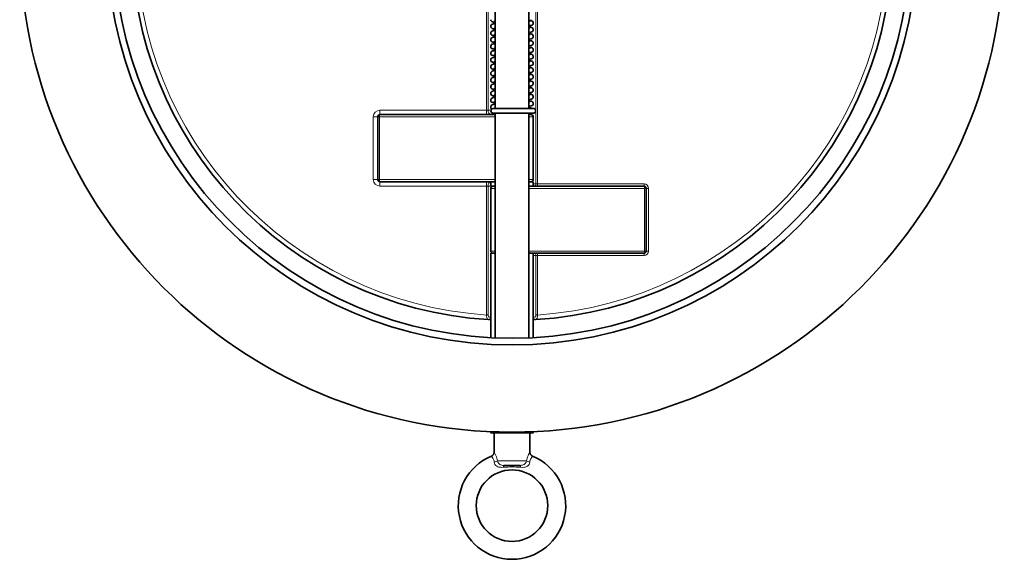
# Model space of a CAD drawing. Extents: x 283 to 1111, y 109 to 865.
# Tile 2 of 11: x 594 to 814, y 109 to 230. Entities that reach past the tile are written whole.
import ezdxf

# ---------------------------------------------------------------- set-up
doc = ezdxf.new("R2010")
doc.units = 0

msp = doc.modelspace()

# ---------------------------------------------------------------- linework, layer by layer
at = {"color": 7, "lineweight": 35}
for p, q in [((700.75, 285.12), (700.75, 209.82)), ((708.25, 285.12), (708.25, 209.82)), ((674.5, 193.97), (674.5, 207.97)), ((675, 208.47), (700.75, 208.47)), ((700.75, 208.82), (700.75, 158.55)), ((708.25, 208.82), (708.25, 158.55)), ((709.25, 207.97), (709.25, 193.97)), ((675, 193.47), (700.75, 193.47)), ((699.75, 191.97), (699.75, 177.97)), ((708.25, 192.47), (734, 192.47)), ((734.5, 191.97), (734.5, 177.97)), ((699.75, 177.47), (699.75, 158.6)), ((708.25, 177.47), (734, 177.47)), ((709.25, 177.47), (709.25, 158.6))]:
    msp.add_line(p, q, dxfattribs=at)
at = {"color": 7, "lineweight": 13}
for p, q in [((709.85, 192.97), (709.85, 251.42)), ((710.21, 192.97), (710.21, 251.42)), ((698.79, 209.47), (698.79, 242.52)), ((699.15, 209.47), (699.15, 242.52)), ((698.79, 209.47), (675, 209.47)), ((673.5, 207.97), (673.5, 193.97)), ((674.89, 207.97), (700.75, 207.97)), ((674.89, 193.97), (674.89, 207.97)), ((674.89, 193.97), (700.75, 193.97)), ((698.79, 192.47), (675, 192.47)), ((698.79, 163.67), (698.79, 192.47)), ((699.15, 163.67), (699.15, 192.47)), ((708.25, 191.97), (734.11, 191.97)), ((710.21, 192.97), (734, 192.97)), ((734.11, 191.97), (734.11, 177.97)), ((735, 177.97), (735, 191.97)), ((708.25, 177.97), (734.11, 177.97)), ((709.85, 163.67), (709.85, 176.97)), ((710.21, 176.97), (734, 176.97)), ((710.21, 163.67), (710.21, 176.97))]:
    msp.add_line(p, q, dxfattribs=at)
at = {"color": 7, "lineweight": 35, "ltscale": 0.014264}
msp.add_line((700.75, 229.32), (700.47, 229.27), dxfattribs=at)
at = {"color": 7, "lineweight": 35, "ltscale": 0.024639}
msp.add_line((700.75, 229.32), (700.75, 228.83), dxfattribs=at)
at = {"color": 7, "lineweight": 35, "ltscale": 0.014258}
msp.add_line((708.53, 229.39), (708.25, 229.35), dxfattribs=at)
at = {"color": 7, "lineweight": 35, "ltscale": 0.01425}
for p, q in [((700.75, 227.82), (700.47, 227.77)), ((700.75, 223.32), (700.47, 223.27))]:
    msp.add_line(p, q, dxfattribs=at)
at = {"color": 7, "lineweight": 35, "ltscale": 0.001017}
msp.add_line((700.73, 227.59), (700.75, 227.59), dxfattribs=at)
at = {"color": 7, "lineweight": 35, "ltscale": 0.02464}
for p, q in [((700.75, 227.82), (700.75, 227.33)), ((700.75, 223.32), (700.75, 222.83))]:
    msp.add_line(p, q, dxfattribs=at)
at = {"color": 7, "lineweight": 35, "ltscale": 0.01426}
msp.add_line((700.75, 224.82), (700.47, 224.77), dxfattribs=at)
at = {"color": 7, "lineweight": 35, "ltscale": 0.024643}
for p, q in [((700.75, 226.32), (700.75, 225.83)), ((700.75, 212.82), (700.75, 212.33))]:
    msp.add_line(p, q, dxfattribs=at)
at = {"color": 7, "lineweight": 35, "ltscale": 0.024644}
msp.add_line((700.75, 224.82), (700.75, 224.33), dxfattribs=at)
at = {"color": 7, "lineweight": 35, "ltscale": 0.014241}
msp.add_line((708.53, 226.39), (708.25, 226.35), dxfattribs=at)
at = {"color": 7, "lineweight": 35, "ltscale": 0.014243}
msp.add_line((708.53, 224.89), (708.25, 224.85), dxfattribs=at)
at = {"color": 7, "lineweight": 35, "ltscale": 0.014222}
msp.add_line((700.75, 220.32), (700.47, 220.27), dxfattribs=at)
at = {"color": 7, "lineweight": 35, "ltscale": 0.024631}
msp.add_line((700.75, 221.82), (700.75, 221.33), dxfattribs=at)
at = {"color": 7, "lineweight": 35, "ltscale": 0.024646}
for p, q in [((700.75, 220.32), (700.75, 219.83)), ((700.75, 217.32), (700.75, 216.83))]:
    msp.add_line(p, q, dxfattribs=at)
at = {"color": 7, "lineweight": 35, "ltscale": 0.014235}
msp.add_line((708.53, 221.89), (708.25, 221.85), dxfattribs=at)
at = {"color": 7, "lineweight": 35, "ltscale": 0.014245}
msp.add_line((708.53, 220.39), (708.25, 220.35), dxfattribs=at)
at = {"color": 7, "lineweight": 35, "ltscale": 0.014213}
msp.add_line((700.75, 218.82), (700.47, 218.77), dxfattribs=at)
at = {"color": 7, "lineweight": 35, "ltscale": 0.024642}
msp.add_line((700.75, 218.82), (700.75, 218.33), dxfattribs=at)
at = {"color": 7, "lineweight": 35, "ltscale": 0.000161}
msp.add_line((708.53, 218.89), (708.53, 218.89), dxfattribs=at)
at = {"color": 7, "lineweight": 35, "ltscale": 0.000929}
msp.add_line((700.49, 217.28), (700.47, 217.27), dxfattribs=at)
at = {"color": 7, "lineweight": 35, "ltscale": 0.014244}
msp.add_line((700.75, 215.82), (700.47, 215.77), dxfattribs=at)
at = {"color": 7, "lineweight": 35, "ltscale": 0.024664}
msp.add_line((700.75, 215.82), (700.75, 215.33), dxfattribs=at)
at = {"color": 7, "lineweight": 35, "ltscale": 0.014218}
msp.add_line((708.53, 217.39), (708.25, 217.35), dxfattribs=at)
at = {"color": 7, "lineweight": 35, "ltscale": 0.014214}
msp.add_line((708.53, 215.89), (708.25, 215.85), dxfattribs=at)
at = {"color": 7, "lineweight": 35, "ltscale": 0.014232}
msp.add_line((700.75, 214.32), (700.47, 214.27), dxfattribs=at)
at = {"color": 7, "lineweight": 35, "ltscale": 0.024619}
msp.add_line((700.75, 214.32), (700.75, 213.83), dxfattribs=at)
at = {"color": 7, "lineweight": 35, "ltscale": 0.001899}
msp.add_line((708.53, 214.39), (708.49, 214.38), dxfattribs=at)
at = {"color": 7, "lineweight": 35, "ltscale": 0.014221}
msp.add_line((700.75, 211.32), (700.47, 211.27), dxfattribs=at)
at = {"color": 7, "lineweight": 35, "ltscale": 0.024634}
msp.add_line((700.75, 211.32), (700.75, 210.83), dxfattribs=at)
at = {"color": 7, "lineweight": 35, "ltscale": 0.014211}
msp.add_line((708.53, 212.89), (708.25, 212.85), dxfattribs=at)
at = {"color": 7, "lineweight": 35, "ltscale": 0.014209}
msp.add_line((708.53, 211.39), (708.25, 211.35), dxfattribs=at)
at = {"color": 7, "lineweight": 13, "ltscale": 0.05}
for p, q in [((675, 209.47), (675, 208.47)), ((698.79, 209.47), (698.79, 208.47)), ((673.5, 207.97), (674.5, 207.97)), ((708.25, 207.97), (709.25, 207.97)), ((673.5, 193.97), (674.5, 193.97)), ((708.25, 193.97), (709.25, 193.97)), ((675, 192.47), (675, 193.47)), ((698.79, 192.47), (698.79, 193.47)), ((699.75, 191.97), (700.75, 191.97)), ((699.75, 177.97), (700.75, 177.97))]:
    msp.add_line(p, q, dxfattribs=at)
at = {"color": 7, "lineweight": 13, "ltscale": 0.017677}
for p, q in [((698.79, 209.47), (699.15, 209.47)), ((698.79, 192.47), (699.15, 192.47)), ((709.85, 192.97), (710.21, 192.97)), ((709.85, 176.97), (710.21, 176.97)), ((698.79, 163.67), (699.15, 163.67)), ((709.85, 163.67), (710.21, 163.67))]:
    msp.add_line(p, q, dxfattribs=at)
at = {"color": 7, "lineweight": 13, "ltscale": 0.033337}
msp.add_line((699.15, 209.47), (699.81, 209.47), dxfattribs=at)
at = {"color": 7, "lineweight": 35, "ltscale": 0.005026}
msp.add_line((700.29, 209.82), (700.39, 209.82), dxfattribs=at)
at = {"color": 7, "lineweight": 35, "ltscale": 0.209706}
msp.add_line((700.39, 209.82), (704.58, 209.82), dxfattribs=at)
at = {"color": 7, "lineweight": 35, "ltscale": 0.006442}
msp.add_line((700.62, 209.82), (700.75, 209.82), dxfattribs=at)
at = {"color": 7, "lineweight": 35, "ltscale": 0.242366}
for p, q in [((704.58, 209.82), (709.43, 209.82)), ((704.58, 208.82), (709.43, 208.82))]:
    msp.add_line(p, q, dxfattribs=at)
at = {"color": 7, "lineweight": 13, "ltscale": 0.019417}
for p, q in [((674.89, 207.97), (674.5, 207.97)), ((674.89, 193.97), (674.5, 193.97)), ((734.11, 191.97), (734.5, 191.97)), ((734.11, 177.97), (734.5, 177.97))]:
    msp.add_line(p, q, dxfattribs=at)
at = {"color": 7, "lineweight": 35, "ltscale": 0.005175}
msp.add_line((700.29, 208.82), (700.39, 208.83), dxfattribs=at)
at = {"color": 7, "lineweight": 35, "ltscale": 0.016473}
msp.add_line((700.29, 208.82), (700.62, 208.82), dxfattribs=at)
at = {"color": 7, "lineweight": 35, "ltscale": 0.017499}
msp.add_line((700.75, 208.82), (700.75, 208.47), dxfattribs=at)
at = {"color": 7, "lineweight": 35, "ltscale": 0.025003}
for p, q in [((708.25, 208.47), (708.75, 208.47)), ((700.25, 192.47), (700.75, 192.47)), ((708.25, 193.47), (708.75, 193.47))]:
    msp.add_line(p, q, dxfattribs=at)
at = {"color": 7, "lineweight": 13, "ltscale": 0.055084}
msp.add_line((699.15, 192.47), (700.25, 192.47), dxfattribs=at)
at = {"color": 7, "lineweight": 35, "ltscale": 0.05}
for p, q in [((699.75, 192.47), (699.75, 193.47)), ((709.25, 192.47), (709.25, 193.47))]:
    msp.add_line(p, q, dxfattribs=at)
at = {"color": 7, "lineweight": 35, "ltscale": 0.050003}
for p, q in [((699.75, 193.47), (700.75, 193.47)), ((699.75, 192.47), (700.75, 192.47)), ((708.25, 193.47), (709.25, 193.47)), ((700.75, 177.47), (699.75, 177.47)), ((709.25, 177.47), (708.25, 177.47))]:
    msp.add_line(p, q, dxfattribs=at)
at = {"color": 7, "lineweight": 13, "ltscale": 0.030177}
for p, q in [((709.85, 192.97), (709.25, 192.97)), ((709.85, 176.97), (709.25, 176.97))]:
    msp.add_line(p, q, dxfattribs=at)
at = {"color": 7, "lineweight": 13, "ltscale": 0.025}
for p, q in [((710.21, 192.97), (710.21, 192.47)), ((734, 192.97), (734, 192.47)), ((735, 191.97), (734.5, 191.97)), ((710.21, 176.97), (710.21, 177.47)), ((734, 176.97), (734, 177.47)), ((735, 177.97), (734.5, 177.97))]:
    msp.add_line(p, q, dxfattribs=at)
at = {"color": 7, "lineweight": 13, "ltscale": 0.005189}
for p, q in [((699.65, 163.13), (699.75, 163.13)), ((709.25, 163.13), (709.35, 163.13))]:
    msp.add_line(p, q, dxfattribs=at)
at = {"color": 7, "lineweight": 35, "ltscale": 0.024443}
for p, q in [((699.26, 162.63), (699.75, 162.61)), ((709.25, 162.61), (709.74, 162.63))]:
    msp.add_line(p, q, dxfattribs=at)
at = {"color": 7, "lineweight": 13, "ltscale": 0.00273}
msp.add_line((688.66, 138.62), (688.71, 138.61), dxfattribs=at)
at = {"color": 7, "lineweight": 13, "ltscale": 0.002441}
msp.add_line((720.29, 138.61), (720.34, 138.62), dxfattribs=at)
at = {"color": 7, "lineweight": 35, "ltscale": 0.015826}
for p, q in [((699.95, 137.57), (699.72, 137.34)), ((709.05, 137.57), (709.28, 137.34))]:
    msp.add_line(p, q, dxfattribs=at)
at = {"color": 7, "lineweight": 35, "ltscale": 0.124338}
msp.add_line((699.72, 137.34), (702.21, 137.34), dxfattribs=at)
at = {"color": 7, "lineweight": 35, "ltscale": 0.215769}
for p, q in [((700.5, 137.34), (700.5, 133.03)), ((708.5, 137.34), (708.5, 133.03))]:
    msp.add_line(p, q, dxfattribs=at)
at = {"color": 7, "lineweight": 35, "ltscale": 0.353357}
msp.add_line((702.21, 137.34), (709.28, 137.34), dxfattribs=at)
at = {"color": 7, "lineweight": 13, "ltscale": 0.326337}
msp.add_line((707.76, 131.03), (701.24, 131.03), dxfattribs=at)
at = {"color": 7, "lineweight": 35, "ltscale": 0.180002}
msp.add_line((706.3, 130.03), (702.7, 130.03), dxfattribs=at)
at = {"color": 7, "lineweight": 35}
for points in [[(700.75, 228.83), (700.33, 228.77), (700.11, 228.71), (699.95, 228.62), (699.83, 228.48), (699.76, 228.3), (699.75, 228.21)], [(699.84, 229.42), (699.98, 229.28), (700.15, 229.2), (700.4, 229.14), (700.75, 229.09)], [(709.25, 228.96), (709.21, 228.77), (709.12, 228.62), (708.99, 228.51), (708.79, 228.43), (708.49, 228.37), (708.25, 228.34)], [(708.48, 229.55), (708.79, 229.49), (708.99, 229.41), (709.14, 229.27), (709.23, 229.1), (709.25, 228.96)], [(699.75, 228.21), (699.79, 228.02), (699.89, 227.85), (700.05, 227.74), (700.26, 227.66), (700.61, 227.6), (700.69, 227.6), (700.7, 227.59), (700.72, 227.59), (700.72, 227.59), (700.73, 227.59)], [(700.46, 227.29), (700.19, 227.23), (700, 227.16), (699.86, 227.02), (699.77, 226.85), (699.75, 226.71)], [(699.75, 226.71), (699.79, 226.52), (699.88, 226.37), (700.01, 226.26), (700.21, 226.18), (700.5, 226.12), (700.75, 226.09)], [(708.25, 228.08), (708.66, 228.02), (708.89, 227.96), (709.05, 227.87), (709.16, 227.75), (709.23, 227.6), (709.25, 227.46)], [(709.06, 227.06), (708.91, 226.97), (708.72, 226.91), (708.38, 226.85), (708.25, 226.84)], [(709.25, 227.46), (709.21, 227.27), (709.13, 227.12), (709.1, 227.1), (709.08, 227.08), (709.05, 227.06)], [(700.75, 225.83), (700.34, 225.77), (700.11, 225.71), (699.95, 225.62), (699.84, 225.5), (699.77, 225.35), (699.75, 225.21)], [(699.75, 225.21), (699.79, 225.02), (699.88, 224.87), (699.99, 224.77), (700, 224.76), (700.01, 224.76), (700.03, 224.75)], [(700.03, 224.75), (700.22, 224.68), (700.51, 224.62), (700.75, 224.59)], [(700.75, 226.32), (700.64, 226.31), (700.62, 226.31)], [(708.25, 226.58), (708.68, 226.52), (708.9, 226.45), (709.05, 226.37), (709.17, 226.23), (709.24, 226.05), (709.25, 225.96)], [(709.25, 225.96), (709.21, 225.77), (709.12, 225.62), (708.98, 225.5), (708.78, 225.42), (708.47, 225.37), (708.25, 225.34)], [(709.25, 224.46), (709.21, 224.27), (709.12, 224.12), (708.96, 223.99), (708.76, 223.92), (708.43, 223.86), (708.25, 223.84)], [(708.59, 225.03), (708.84, 224.98), (709.02, 224.89), (709.16, 224.75), (709.24, 224.58), (709.25, 224.46)], [(700.75, 224.33), (700.33, 224.27), (700.1, 224.21), (699.95, 224.12), (699.82, 223.97), (699.76, 223.8), (699.75, 223.71)], [(699.75, 223.71), (699.79, 223.51), (699.88, 223.37), (700.03, 223.25), (700.23, 223.17), (700.55, 223.11), (700.75, 223.09)], [(700.36, 222.77), (700.12, 222.71), (699.95, 222.61), (699.82, 222.47), (699.76, 222.3), (699.75, 222.21)], [(699.75, 222.21), (699.79, 222.01), (699.88, 221.87), (700.01, 221.76), (700.21, 221.68), (700.52, 221.62), (700.75, 221.59)], [(708.25, 223.58), (708.67, 223.52), (708.89, 223.46), (709.05, 223.37), (709.16, 223.25), (709.23, 223.1), (709.25, 222.96)], [(708.9, 222.46), (708.68, 222.4), (708.31, 222.35), (708.25, 222.34)], [(709.25, 222.96), (709.21, 222.77), (709.13, 222.62), (708.98, 222.5), (708.9, 222.46)], [(700.75, 221.33), (700.33, 221.27), (700.11, 221.21), (699.95, 221.12), (699.84, 221), (699.77, 220.85), (699.75, 220.71)], [(699.75, 220.71), (699.79, 220.52), (699.88, 220.37), (700.03, 220.25), (700.16, 220.19)], [(700.15, 220.19), (700.4, 220.14), (700.75, 220.09)], [(700.75, 221.82), (700.63, 221.81), (700.6, 221.8), (700.57, 221.8), (700.55, 221.8), (700.54, 221.8)], [(708.25, 222.08), (708.67, 222.02), (708.89, 221.96), (709.05, 221.86), (709.17, 221.73), (709.24, 221.55), (709.25, 221.46)], [(709.25, 221.46), (709.21, 221.27), (709.12, 221.12), (708.98, 221), (708.78, 220.92), (708.46, 220.87), (708.25, 220.84)], [(708.7, 220.51), (708.92, 220.44), (709.08, 220.34), (709.19, 220.2), (709.24, 220.03), (709.25, 219.96)], [(700.75, 219.83), (700.33, 219.77), (700.1, 219.71), (699.95, 219.62), (699.82, 219.46), (699.76, 219.28), (699.75, 219.21)], [(699.75, 219.21), (699.79, 219.02), (699.88, 218.87), (700.03, 218.75), (700.23, 218.67), (700.55, 218.61), (700.75, 218.59)], [(700.26, 218.25), (700.05, 218.18), (699.9, 218.07), (699.8, 217.92), (699.75, 217.73), (699.75, 217.71)], [(700.75, 218.33), (700.34, 218.27), (700.26, 218.25)], [(709.25, 219.96), (709.21, 219.77), (709.12, 219.62), (708.99, 219.51), (708.79, 219.43), (708.5, 219.37), (708.25, 219.34)], [(708.25, 219.08), (708.67, 219.02), (708.89, 218.96), (709.05, 218.87), (709.16, 218.75), (709.23, 218.6), (709.25, 218.46)], [(708.8, 217.93), (708.51, 217.87), (708.25, 217.84)], [(709.25, 218.46), (709.21, 218.27), (709.13, 218.12), (708.98, 218), (708.8, 217.93)], [(699.75, 217.71), (699.79, 217.51), (699.88, 217.37), (700.02, 217.26), (700.2, 217.18), (700.51, 217.12), (700.75, 217.09)], [(700.75, 216.83), (700.32, 216.77), (700.1, 216.7), (699.95, 216.61), (699.84, 216.5), (699.77, 216.35), (699.75, 216.21)], [(699.75, 216.21), (699.79, 216.02), (699.88, 215.87), (700.03, 215.75), (700.22, 215.67), (700.25, 215.67)], [(700.25, 215.67), (700.57, 215.61), (700.75, 215.59)], [(700.75, 217.32), (700.57, 217.3), (700.54, 217.29), (700.52, 217.28), (700.5, 217.29), (700.49, 217.29)], [(708.25, 217.58), (708.68, 217.52), (708.89, 217.46), (709.05, 217.37), (709.17, 217.23), (709.24, 217.05), (709.25, 216.96)], [(709.25, 216.96), (709.21, 216.77), (709.12, 216.62), (708.98, 216.5), (708.78, 216.42), (708.46, 216.37), (708.25, 216.34)], [(708.25, 216.08), (708.65, 216.02), (708.8, 215.99)], [(708.8, 215.99), (708.99, 215.91), (709.14, 215.77), (709.23, 215.6), (709.25, 215.46)], [(700.75, 215.33), (700.33, 215.27), (700.1, 215.21), (699.95, 215.11), (699.82, 214.97), (699.76, 214.8), (699.75, 214.71)], [(699.75, 214.71), (699.79, 214.51), (699.88, 214.37), (700.03, 214.25), (700.23, 214.17), (700.56, 214.11), (700.75, 214.09)], [(700.16, 213.72), (699.97, 213.63), (699.84, 213.5), (699.76, 213.32), (699.75, 213.21)], [(700.75, 213.83), (700.33, 213.77), (700.16, 213.72)], [(709.25, 215.46), (709.22, 215.29), (709.12, 215.12), (708.99, 215.01), (708.8, 214.93), (708.49, 214.87), (708.25, 214.84)], [(708.25, 214.58), (708.64, 214.52), (708.86, 214.47), (709.04, 214.37), (709.16, 214.25), (709.23, 214.11), (709.25, 213.96)], [(709.25, 213.96), (709.21, 213.77), (709.13, 213.62), (708.98, 213.5), (708.77, 213.42), (708.73, 213.41), (708.7, 213.41)], [(699.75, 213.21), (699.79, 213.02), (699.9, 212.85), (700.04, 212.74), (700.25, 212.67), (700.58, 212.61), (700.75, 212.59)], [(700.75, 212.33), (700.34, 212.27), (700.12, 212.21), (699.95, 212.11), (699.84, 212), (699.77, 211.85), (699.75, 211.71)], [(699.75, 211.71), (699.79, 211.52), (699.88, 211.37), (700.03, 211.25), (700.23, 211.17), (700.32, 211.15), (700.33, 211.15), (700.34, 211.15)], [(700.75, 212.82), (700.51, 212.79), (700.47, 212.78), (700.47, 212.78), (700.47, 212.78), (700.47, 212.78), (700.47, 212.78)], [(708.25, 213.08), (708.68, 213.02), (708.89, 212.96), (709.05, 212.87), (709.17, 212.73), (709.24, 212.55), (709.25, 212.46)], [(709.25, 212.46), (709.21, 212.27), (709.12, 212.12), (708.98, 212), (708.78, 211.92), (708.47, 211.87), (708.25, 211.84)], [(708.25, 211.58), (708.67, 211.52), (708.9, 211.46)], [(708.9, 211.46), (709.06, 211.36), (709.19, 211.2), (709.24, 211.03), (709.25, 210.96)], [(700.75, 210.83), (700.32, 210.77), (700.09, 210.7), (699.92, 210.59), (699.81, 210.45), (699.76, 210.28), (699.75, 210.21)], [(699.75, 210.21), (699.79, 210.02), (699.88, 209.87), (700.03, 209.75)], [(709.25, 210.96), (709.21, 210.77), (709.12, 210.62), (708.98, 210.5), (708.8, 210.43), (708.51, 210.37), (708.25, 210.34)], [(708.25, 210.08), (708.67, 210.02), (708.89, 209.95), (709.04, 209.87), (709.09, 209.82)], [(700.39, 208.82), (703.63, 208.82), (704.1, 208.82), (704.34, 208.82), (704.58, 208.83)]]:
    msp.add_lwpolyline(points, dxfattribs=at)
at = {"color": 7, "lineweight": 13}
for points in [[(698.79, 163.67), (698.8, 163.39), (698.85, 163.13), (698.93, 162.91), (699.05, 162.74), (699.12, 162.68), (699.26, 162.63)], [(699.15, 163.67), (699.16, 163.56), (699.19, 163.46), (699.27, 163.33), (699.35, 163.25), (699.44, 163.19), (699.54, 163.15), (699.65, 163.13)], [(709.35, 163.13), (709.53, 163.18), (709.69, 163.29), (709.8, 163.44), (709.84, 163.55), (709.85, 163.67)], [(709.74, 162.63), (709.81, 162.65), (709.88, 162.69), (710.01, 162.82), (710.09, 162.95), (710.14, 163.11), (710.18, 163.29), (710.21, 163.67)], [(699.88, 132.11), (700.07, 131.87), (700.24, 131.62), (700.32, 131.47), (700.42, 131.22), (700.48, 131.01), (700.52, 130.78)], [(700.5, 133.03), (700.62, 132.81), (700.87, 132.28), (701.01, 131.94), (701.17, 131.38), (701.24, 131.03)], [(707.76, 131.03), (707.82, 131.35), (707.9, 131.66), (708.1, 132.23), (708.2, 132.46), (708.39, 132.83), (708.5, 133.03)], [(708.48, 130.78), (708.52, 131), (708.58, 131.21), (708.66, 131.41), (708.75, 131.59), (708.87, 131.78), (709.12, 132.11)], [(700.52, 130.78), (700.58, 130.51), (700.7, 130.25), (700.87, 130.03), (701.08, 129.85), (701.32, 129.73), (701.53, 129.66), (701.74, 129.62), (702.02, 129.6), (702.21, 129.59), (702.57, 129.61)], [(701.24, 131.03), (701.37, 130.73), (701.56, 130.46), (701.78, 130.26), (702.02, 130.13), (702.24, 130.07), (702.39, 130.04), (702.7, 130.03)], [(706.3, 130.03), (706.65, 130.05), (706.82, 130.08), (706.98, 130.13), (707.22, 130.26), (707.44, 130.46), (707.63, 130.73), (707.76, 131.03)], [(706.43, 129.61), (706.93, 129.59), (707.19, 129.61), (707.44, 129.65), (707.69, 129.73), (707.93, 129.86), (708.13, 130.03), (708.3, 130.25), (708.42, 130.51), (708.48, 130.78)]]:
    msp.add_lwpolyline(points, dxfattribs=at)
at = {"color": 7, "lineweight": 35}
for centre, radius in [((704.5, 247.47), 110), ((704.5, 247.47), 90.5), ((704.5, 247.47), 89), ((704.5, 121.03), 8)]:
    msp.add_circle(centre, radius, dxfattribs=at)
for centre, radius, start, end in [((704.5, 247.47), 85, 93.533, 266.467), ((704.5, 247.47), 85, 273.533, 86.467), ((700.27, 229.71), 0.515, 180.2651, 214.0014), ((707.36, 221.59), 8.04, 81.9677, 83.6258), ((701.55, 220.09), 7.28, 96.3034, 98.5699), ((707.99, 230.28), 2.44, 276.0112, 282.704), ((700.8, 224.92), 1.4, 97.6604, 103.8562), ((707.54, 218.54), 6.57, 80.8315, 83.7982), ((701.36, 217.06), 5.8, 96.0328, 99.9733), ((707.99, 225.78), 2.45, 276.03, 282.6937), ((700.67, 221.01), 0.791, 99.7518, 104.9403), ((707.74, 215.56), 5.04, 79.03, 84.2224), ((707.98, 221.4), 2.56, 276.136, 282.4315), ((707.87, 217.61), 3.28, 276.7049, 281.0073), ((707.74, 218.36), 5.05, 275.7851, 280.9681), ((700.29, 209.32), 0.5, 90.0037, 180.2433), ((700.29, 209.32), 0.5, 180.2416, 270.002), ((701.35, 216.75), 5.69, 259.8946, 263.9786), ((707.84, 213.47), 3.65, 276.3816, 279.2408), ((708.29, 210.83), 0.97, 278.4949, 284.2508), ((675, 207.97), 0.5, 90, 180), ((708.75, 207.97), 0.5, 0, 90), ((675, 193.97), 0.5, 180, 270), ((708.75, 193.97), 0.5, 270, 0), ((700.25, 191.97), 0.5, 90, 180), ((734, 191.97), 0.5, 0, 90), ((700.25, 177.97), 0.5, 180, 270), ((734, 177.97), 0.5, 270, 0), ((704.5, 121.03), 12, 112.6194, 67.3825), ((699.5, 133.03), 1, 292.6191, 0), ((709.5, 133.03), 1, 180, 247.3809)]:
    msp.add_arc(centre, radius, start, end, dxfattribs=at)
at = {"color": 7, "lineweight": 13}
for centre, radius, start, end in [((704.5, 247.47), 84, 93.8958, 266.1042), ((704.5, 247.47), 84, 273.8958, 86.1042), ((675, 207.97), 1.5, 90, 180), ((675, 193.97), 1.5, 180, 270), ((734, 191.97), 1, 0, 90), ((734, 177.97), 1, 270, 0), ((704.5, 106.68), 23.01, 85.1843, 94.8157)]:
    msp.add_arc(centre, radius, start, end, dxfattribs=at)
for centre, major_axis, ratio, start_param, end_param in [((699.85, 209.47), (0, 1), 0.707107, 1.570796, 3.141593), ((675, 207.97), (0, -0.5), 0.223316, 3.141593, 4.712389), ((675, 193.97), (0, 0.5), 0.223316, 1.570796, 3.141593), ((699.85, 192.47), (0, -1), 0.707107, 3.288154, 4.712389), ((709.5, 192.97), (0, 0.5), 0.707107, 3.141593, 4.712389), ((734, 191.97), (0, -0.5), 0.223316, 1.570796, 3.141593), ((709.5, 176.97), (0, -0.5), 0.707107, 1.570796, 3.141593), ((734, 177.97), (0, -0.5), 0.223316, 0, 1.570796), ((699.29, 163.13), (-0.031, -0.499), 0.706434, 0, 1.614384), ((709.71, 163.13), (0.031, -0.499), 0.706434, 4.668801, 6.283185), ((700.42, 131.03), (0.981, 0.192), 0.262003, 4.763728, 5.640673), ((702.7, 129.03), (0, -1), 0.162434, 3.141593, 4.087047), ((706.3, 129.03), (0, -1), 0.162434, 2.196139, 3.141587), ((708.58, 131.03), (0.981, -0.192), 0.262003, 3.784106, 4.66105)]:
    msp.add_ellipse(centre, major_axis=major_axis, ratio=ratio, start_param=start_param, end_param=end_param, dxfattribs=at)
at = {"color": 7, "lineweight": 35}
for start_param, end_param in [(4.713926, 6.283189), (3.141589, 4.713926)]:
    msp.add_ellipse((709.43, 209.32), major_axis=(0, 0.5), ratio=0.646523, start_param=start_param, end_param=end_param, dxfattribs=at)

doc.saveas('drawing.dxf')
